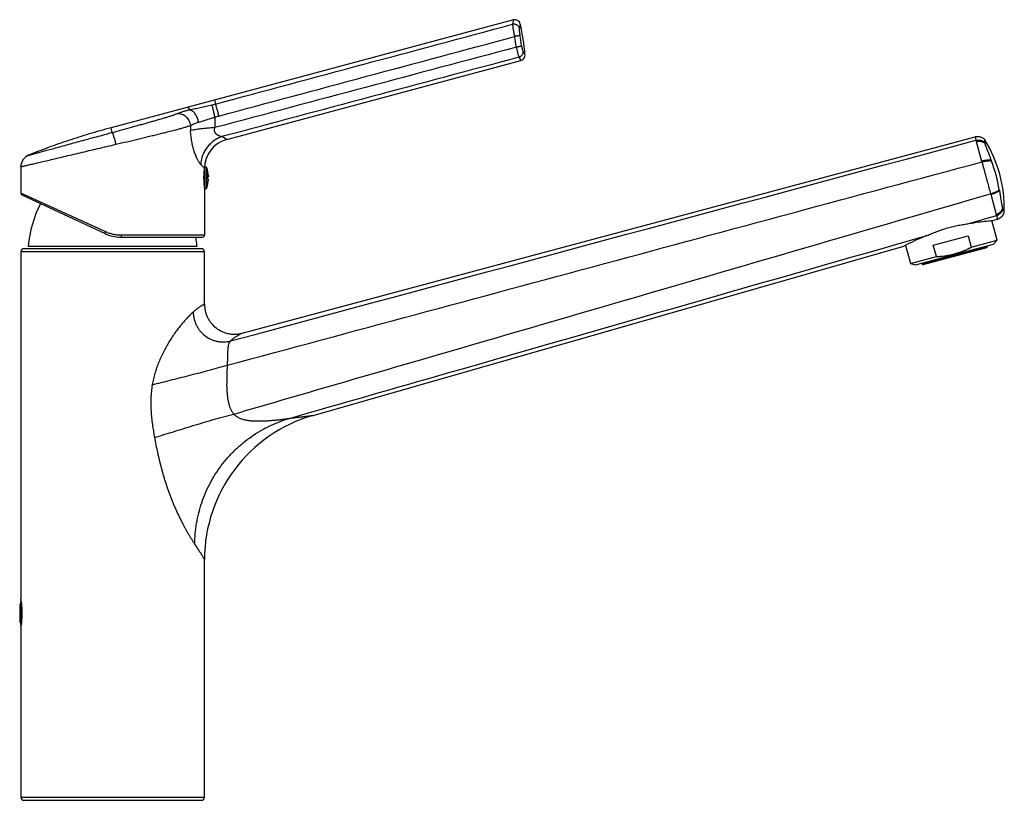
# Model space of a CAD drawing. Header units: millimetres. Extents: x -6 to 552, y -8 to 427.
# Tile 9 of 9: x 289 to 552, y 219 to 427. Entities that reach past the tile are written whole.
import ezdxf

# ---------------------------------------------------------------- set-up
doc = ezdxf.new("R2010")
doc.units = ezdxf.units.MM
doc.header["$LTSCALE"] = 30.734
doc.layers.get('0').update_dxf_attribs({"linetype": 'CONTINUOUS'})

msp = doc.modelspace()

# ---------------------------------------------------------------- linework, layer by layer
at = {"color": 7, "linetype": 'CONTINUOUS'}
for p, q in [((421.12, 426.96), (313.8, 398.2)), ((344.66, 395.08), (423.12, 416.11)), ((348.8, 343.41), (544.29, 395.79)), ((289.73, 387.8), (289.73, 380.76)), ((338.73, 387.37), (338.73, 387.35)), ((338.8, 387.42), (338.8, 382.22)), ((339.5, 385.7), (339.5, 384.72)), ((338.73, 382.27), (338.73, 369.52)), ((290.02, 380.31), (312.22, 369.96)), ((550.21, 368.19), (548.8, 373.45)), ((549.05, 373.47), (550.26, 373.82)), ((316.44, 369.02), (338.23, 369.02)), ((533.16, 366.92), (542.43, 369.4)), ((542.43, 369.4), (543.25, 366.33)), ((543.25, 366.33), (550.21, 368.19)), ((550.21, 368.19), (549.19, 367.17)), ((289.73, 365.12), (289.73, 272.47)), ((337.93, 365.92), (290.53, 365.92)), ((291.73, 366.62), (336.73, 366.62)), ((338.73, 351.13), (338.73, 365.12)), ((367.72, 321.48), (525.27, 366.65)), ((525.27, 366.65), (525.95, 366.95)), ((525.72, 366.85), (527.03, 361.98)), ((528.42, 361.61), (549.19, 367.17)), ((530.41, 361.73), (547.41, 366.28)), ((533.99, 363.85), (533.16, 366.92)), ((547.5, 366.72), (547.55, 366.53)), ((527.03, 361.98), (533.99, 363.85)), ((527.03, 361.98), (528.42, 361.61)), ((530.16, 361.87), (530.11, 362.06)), ((338.73, 219.62), (338.73, 283)), ((289.8, 271.97), (289.8, 271.96)), ((289.43, 270.52), (289.43, 266.92)), ((289.8, 265.48), (289.8, 265.47)), ((289.73, 264.97), (289.73, 219.62)), ((290.53, 218.82), (337.93, 218.82))]:
    msp.add_line(p, q, dxfattribs=at)
at = {"color": 9, "linetype": 'CONTINUOUS'}
for p, q in [((421.12, 426.96), (420.91, 425.78)), ((422.97, 425.85), (422.72, 424.72)), ((423.71, 418.5), (424.23, 417.67)), ((422.6, 416.99), (423.12, 416.11)), ((341.36, 405.58), (341.64, 404.52)), ((334.26, 403.68), (334.75, 402.98)), ((314.13, 396.95), (313.8, 398.2)), ((344.66, 395.08), (343.39, 395.82)), ((344.66, 395.08), (344.66, 395.08)), ((544.29, 395.79), (544.54, 394.86)), ((544.62, 394.56), (546.05, 389.32)), ((546.91, 394.26), (546.87, 395)), ((338.73, 387.36), (338.72, 387.36)), ((339.39, 382.13), (339.39, 387.51)), ((312.39, 370.41), (289.73, 380.76)), ((548.43, 380.58), (548.47, 380.44)), ((548.47, 380.44), (549.92, 375.08)), ((552.09, 375.83), (551.75, 376.49)), ((542.67, 372.66), (550.01, 374.76)), ((549.92, 375.08), (550.01, 374.76)), ((550.01, 374.76), (550.26, 373.82)), ((338.73, 369.52), (316.49, 369.52)), ((338.73, 365.12), (289.73, 365.12)), ((530.16, 361.87), (547.55, 366.53)), ((289.8, 271.96), (289.8, 265.48)), ((289.73, 219.62), (338.73, 219.62))]:
    msp.add_line(p, q, dxfattribs=at)
at = {"color": 7, "linetype": 'CONTINUOUS'}
msp.add_lwpolyline([(550.26, 373.82), (550.31, 373.83), (550.36, 373.85), (550.42, 373.88), (550.48, 373.9), (550.54, 373.93), (550.6, 373.95), (550.66, 373.98), (550.73, 374.02), (550.79, 374.05), (550.85, 374.09), (550.91, 374.13), (550.97, 374.17), (551.04, 374.21), (551.1, 374.26), (551.16, 374.31), (551.23, 374.36), (551.29, 374.41), (551.35, 374.47), (551.41, 374.52), (551.46, 374.58), (551.52, 374.63), (551.57, 374.69), (551.61, 374.74), (551.66, 374.8), (551.7, 374.85), (551.73, 374.91), (551.77, 374.96), (551.8, 375.01), (551.84, 375.07), (551.87, 375.12), (551.89, 375.17), (551.92, 375.22), (551.94, 375.27), (551.96, 375.32), (551.98, 375.37), (552, 375.42), (552.02, 375.46), (552.03, 375.51), (552.04, 375.55), (552.06, 375.6), (552.06, 375.64), (552.07, 375.68), (552.08, 375.73), (552.08, 375.77), (552.09, 375.8), (552.09, 375.83)], dxfattribs=at)
for centre, radius, start, end in [((421.51, 425.51), 1.5, 13.3063, 105), ((372.12, 413.83), 52.25, 4.2109, 13.3063), ((422.74, 417.55), 1.5, 285, 4.2109), ((346.73, 387.35), 8, 105, 179.8671), ((517.4, 376.68), 34.7, 358.6061, 31.8709), ((293.03, 387.8), 3.3, 111.8841, 180), ((338.52, 387.27), 0.3, 305.3298, 338.7569), ((339.1, 387.42), 0.3, 17.3886, 180), ((330.8, 384.82), 9, 3.2339, 17.3886), ((330.8, 384.82), 9, 342.6114, 356.7661), ((338.52, 382.38), 0.3, 21.2431, 54.6696), ((339.1, 382.22), 0.3, 180, 342.6114), ((290.23, 380.76), 0.5, 180, 244.9986), ((321.63, 364.16), 30, 152.5479, 175.2847), ((316.44, 379.02), 10, 245, 270), ((306.83, 364.16), 30, 4.7153, 9.3349), ((338.23, 369.52), 0.5, 270, 360), ((555.08, 309.93), 64.03, 111.6656, 117.0626), ((290.53, 365.12), 0.8, 90, 180), ((337.93, 365.12), 0.8, 0, 90), ((547.36, 366.48), 0.2, 285, 15), ((530.36, 361.92), 0.2, 195, 285), ((378.76, 283), 40.03, 106, 180), ((292.43, 270.52), 3, 151.3146, 180), ((264.22, 268.57), 25.81, 7.5802, 8.7025), ((290.23, 271.72), 0.5, 150.4448, 151.3146), ((292.43, 266.92), 3, 180, 208.6854), ((264.29, 268.87), 25.74, 351.2959, 352.4214), ((290.23, 265.72), 0.5, 208.6854, 209.5552), ((290.53, 219.62), 0.8, 180, 270), ((337.93, 219.62), 0.8, 270, 360)]:
    msp.add_arc(centre, radius, start, end, dxfattribs=at)
at = {"color": 9, "linetype": 'CONTINUOUS'}
for centre, radius, start, end in [((357.63, 410.37), 64.96, 8.2384, 10.768), ((360.86, 411.19), 63.1, 8.0374, 10.6392), ((335.48, 427.46), 23.75, 282.6597, 285.025), ((334.26, 432.1), 31.87, 283.0805, 285.0257), ((416.29, 400.74), 74.82, 179.7597, 181.9255), ((465.71, 403.74), 130.85, 182.1631, 182.7629), ((346.73, 387.35), 8, 105.0072, 179.9922), ((511.68, 375.15), 39.63, 20.9163, 21.2428), ((511.57, 375.12), 39.73, 9.4847, 20.9133), ((511.61, 375.12), 39.69, 9.279, 9.4851), ((510.28, 354.68), 46.85, 27.7368, 27.9917)]:
    msp.add_arc(centre, radius, start, end, dxfattribs=at)
for points in [[(341.64, 404.52), (368.06, 411.61), (394.49, 418.7), (420.91, 425.78)], [(421.92, 419.68), (395.12, 412.53), (368.32, 405.38), (341.51, 398.23)], [(422.6, 416.99), (396.2, 409.94), (369.8, 402.88), (343.39, 395.82)], [(345.69, 341.33), (411.97, 359.18), (478.26, 377.02), (544.54, 394.86)], [(344.78, 334.84), (411.89, 352.93), (479, 371.02), (546.11, 389.1)]]:
    msp.add_open_spline(points, degree=3, dxfattribs=at)
for points, knots in [([(422.72, 424.72), (422.7, 424.81), (422.63, 424.99), (422.48, 425.23), (422.28, 425.44), (422.04, 425.61), (421.78, 425.73), (421.49, 425.8), (421.2, 425.82), (421.01, 425.8), (420.91, 425.78)], [0, 0, 0, 0, 0.120991, 0.24357, 0.367768, 0.493373, 0.619974, 0.747017, 0.873889, 1, 1, 1, 1]), ([(420.91, 425.78), (420.91, 425.75), (420.91, 425.68), (420.92, 425.51), (420.95, 425.25), (421, 424.9), (421.06, 424.49), (421.14, 424.03), (421.23, 423.54), (421.34, 423.03), (421.41, 422.68), (421.45, 422.51)], [0, 0, 0, 0, 0.029867, 0.065574, 0.153647, 0.262104, 0.388232, 0.528832, 0.680304, 0.838736, 1, 1, 1, 1]), ([(422.72, 424.72), (422.72, 424.7), (422.71, 424.66), (422.7, 424.56), (422.69, 424.41), (422.7, 424.21), (422.71, 423.97), (422.74, 423.71), (422.78, 423.33), (422.83, 423.04), (422.87, 422.84)], [0, 0, 0, 0, 0.031336, 0.068055, 0.157101, 0.265596, 0.391202, 0.531011, 0.681676, 1, 1, 1, 1]), ([(342.52, 401.32), (355.68, 404.85), (381.98, 411.92), (408.29, 418.98), (421.45, 422.51)], [0, 0, 0, 0, 0.5, 1, 1, 1, 1]), ([(422.87, 422.84), (422.86, 422.84), (422.84, 422.83), (422.8, 422.81), (422.75, 422.8), (422.67, 422.77), (422.54, 422.74), (422.36, 422.7), (422.16, 422.65), (421.94, 422.61), (421.7, 422.56), (421.53, 422.53), (421.45, 422.51)], [0, 0, 0, 0, 0.020766, 0.048629, 0.083447, 0.124996, 0.227085, 0.352002, 0.496142, 0.655324, 0.824921, 1, 1, 1, 1]), ([(423.33, 420.01), (423.32, 420.01), (423.3, 419.99), (423.26, 419.98), (423.22, 419.96), (423.14, 419.93), (423.01, 419.89), (422.84, 419.85), (422.64, 419.8), (422.41, 419.76), (422.17, 419.72), (422.01, 419.69), (421.92, 419.68)], [0, 0, 0, 0, 0.021915, 0.050459, 0.085662, 0.127391, 0.229422, 0.35395, 0.497539, 0.65614, 0.825238, 1, 1, 1, 1]), ([(421.92, 419.68), (421.98, 419.38), (422.07, 418.95), (422.2, 418.39), (422.29, 418.02), (422.38, 417.69), (422.46, 417.41), (422.52, 417.21), (422.57, 417.07), (422.59, 417.02), (422.6, 416.99)], [0, 0, 0, 0, 0.328466, 0.480258, 0.619531, 0.743433, 0.849455, 0.935505, 0.970523, 1, 1, 1, 1]), ([(423.71, 418.5), (423.71, 418.42), (423.7, 418.26), (423.65, 418.01), (423.56, 417.78), (423.42, 417.57), (423.26, 417.37), (423.06, 417.21), (422.84, 417.08), (422.68, 417.02), (422.6, 416.99)], [0, 0, 0, 0, 0.121924, 0.244961, 0.369137, 0.494345, 0.620367, 0.746893, 0.873563, 1, 1, 1, 1]), ([(423.33, 420.01), (423.36, 419.84), (423.4, 419.6), (423.46, 419.28), (423.51, 419.07), (423.56, 418.88), (423.61, 418.73), (423.65, 418.62), (423.68, 418.55), (423.7, 418.52), (423.71, 418.5)], [0, 0, 0, 0, 0.329085, 0.480947, 0.620037, 0.743556, 0.849116, 0.93491, 0.970073, 1, 1, 1, 1]), ([(341.64, 404.52), (341.66, 404.45), (341.71, 404.29), (341.78, 404.02), (341.88, 403.68), (342.04, 403.12), (342.25, 402.32), (342.43, 401.66), (342.52, 401.32)], [0, 0, 0, 0, 0.061939, 0.147826, 0.255343, 0.381585, 0.676186, 1, 1, 1, 1]), ([(314.13, 396.95), (314.99, 397.18), (316.69, 397.64), (318.8, 398.22), (320.46, 398.68), (321.67, 399.01), (322.85, 399.34), (324, 399.67), (325.12, 399.98), (326.52, 400.38), (327.87, 400.77), (329.15, 401.16), (330.02, 401.44), (330.82, 401.72), (331.33, 401.92), (331.57, 402.01)], [0, 0, 0, 0, 0.146755, 0.290978, 0.361532, 0.430743, 0.498395, 0.564287, 0.628241, 0.690063, 0.80612, 0.859804, 0.910175, 0.957022, 1, 1, 1, 1]), ([(331.57, 402.01), (331.67, 402.05), (331.88, 402.14), (332.21, 402.26), (332.57, 402.39), (332.95, 402.52), (333.37, 402.64), (333.97, 402.81), (334.43, 402.91), (334.75, 402.98)], [0, 0, 0, 0, 0.097939, 0.203874, 0.31795, 0.4402, 0.570536, 0.708191, 1, 1, 1, 1]), ([(331.57, 402.01), (331.66, 402.02), (331.85, 402.03), (332.25, 402), (332.74, 401.87), (333.29, 401.58), (333.8, 401.18), (334.24, 400.68), (334.59, 400.1), (334.84, 399.47), (334.93, 399.02), (334.96, 398.8)], [0, 0, 0, 0, 0.055888, 0.112583, 0.228844, 0.349733, 0.475186, 0.604415, 0.736087, 0.868537, 1, 1, 1, 1]), ([(334.75, 402.98), (335.21, 403.08), (336.17, 403.29), (337.63, 403.61), (339.15, 403.94), (340.17, 404.17), (340.69, 404.28)], [0, 0, 0, 0, 0.233525, 0.481418, 0.738537, 1, 1, 1, 1]), ([(334.75, 402.98), (334.81, 402.97), (334.94, 402.95), (335.13, 402.88), (335.32, 402.78), (335.57, 402.61), (335.88, 402.33), (336.21, 401.91), (336.5, 401.42), (336.75, 400.86), (336.93, 400.27), (337.01, 399.86), (337.04, 399.65)], [0, 0, 0, 0, 0.044377, 0.090958, 0.140164, 0.192263, 0.305421, 0.430272, 0.565094, 0.707215, 0.853373, 1, 1, 1, 1]), ([(340.69, 404.28), (340.71, 404.22), (340.75, 404.06), (340.82, 403.79), (340.9, 403.44), (341.04, 402.88), (341.23, 402.07), (341.39, 401.41), (341.47, 401.06)], [0, 0, 0, 0, 0.061365, 0.146872, 0.254199, 0.380426, 0.675429, 1, 1, 1, 1]), ([(334.96, 398.8), (335.1, 398.87), (335.41, 399.02), (335.9, 399.24), (336.45, 399.46), (336.84, 399.59), (337.04, 399.65)], [0, 0, 0, 0, 0.215328, 0.455751, 0.718207, 1, 1, 1, 1]), ([(337.04, 399.65), (337.39, 399.75), (338.09, 399.97), (339.18, 400.31), (340.32, 400.67), (341.09, 400.92), (341.47, 401.06)], [0, 0, 0, 0, 0.230271, 0.477484, 0.735941, 1, 1, 1, 1]), ([(291.8, 390.87), (291.8, 390.87), (291.81, 390.87), (291.83, 390.87), (291.87, 390.88), (291.92, 390.9), (291.98, 390.91), (292.09, 390.94), (292.27, 390.99), (292.52, 391.05), (292.82, 391.14), (293.18, 391.23), (293.59, 391.34), (294.05, 391.47), (294.76, 391.66), (295.76, 391.93), (297.09, 392.3), (298.58, 392.7), (300.21, 393.15), (301.97, 393.63), (303.84, 394.14), (306.49, 394.87), (309.93, 395.8), (312.72, 396.56), (314.13, 396.95)], [0, 0, 0, 0, 0.000308, 0.001239, 0.002805, 0.005009, 0.00785, 0.011321, 0.020135, 0.031408, 0.045097, 0.061153, 0.079518, 0.100134, 0.12294, 0.174839, 0.234605, 0.301546, 0.374913, 0.453932, 0.537792, 0.625656, 0.809977, 1, 1, 1, 1]), ([(314.13, 396.95), (314.13, 396.94), (314.14, 396.93), (314.16, 396.89), (314.19, 396.82), (314.22, 396.73), (314.26, 396.61), (314.31, 396.46), (314.37, 396.3), (314.43, 396.11), (314.51, 395.82), (314.63, 395.42), (314.78, 394.91), (314.94, 394.36), (315.04, 393.98), (315.1, 393.78)], [0, 0, 0, 0, 0.006647, 0.015297, 0.038586, 0.069739, 0.108518, 0.154615, 0.207651, 0.26719, 0.33274, 0.479652, 0.64352, 0.818909, 1, 1, 1, 1]), ([(315.1, 393.78), (316.08, 394.02), (318.03, 394.47), (320.91, 395.15), (323.26, 395.72), (325.08, 396.16), (326.39, 396.48), (327.66, 396.79), (329.25, 397.19), (330.77, 397.57), (332.21, 397.95), (333.19, 398.23), (334.1, 398.51), (334.68, 398.7), (334.96, 398.8)], [0, 0, 0, 0, 0.147921, 0.293183, 0.433755, 0.501659, 0.567646, 0.631476, 0.69291, 0.807712, 0.86069, 0.910493, 0.956973, 1, 1, 1, 1]), ([(341.51, 398.23), (340.87, 398.18), (339.92, 398.11), (338.68, 397.99), (337.81, 397.89), (337, 397.78), (336.26, 397.67), (335.61, 397.56), (335.2, 397.47), (335.01, 397.43)], [0, 0, 0, 0, 0.294979, 0.436192, 0.570406, 0.695642, 0.81006, 0.911997, 1, 1, 1, 1]), ([(337.72, 388.43), (337.68, 388.47), (337.61, 388.55), (337.47, 388.73), (337.28, 388.99), (337.06, 389.36), (336.83, 389.79), (336.61, 390.26), (336.31, 390.96), (336.03, 391.73), (335.79, 392.54), (335.62, 393.18), (335.46, 393.85), (335.33, 394.54), (335.22, 395.25), (335.1, 396.21), (335.04, 396.94), (335.01, 397.43)], [0, 0, 0, 0, 0.016073, 0.033676, 0.073351, 0.118621, 0.168939, 0.223816, 0.282703, 0.410553, 0.478657, 0.548991, 0.621225, 0.694998, 0.770034, 0.846043, 1, 1, 1, 1]), ([(343.39, 395.82), (343.33, 395.83), (343.21, 395.84), (342.97, 395.89), (342.72, 395.97), (342.48, 396.08), (342.3, 396.17), (342.12, 396.28), (341.95, 396.42), (341.81, 396.54), (341.72, 396.66), (341.62, 396.78), (341.52, 396.96), (341.44, 397.19), (341.4, 397.4), (341.39, 397.57), (341.4, 397.7), (341.41, 397.83), (341.45, 398.01), (341.48, 398.14), (341.51, 398.23)], [0, 0, 0, 0, 0.050295, 0.102049, 0.210017, 0.266171, 0.323748, 0.38271, 0.443177, 0.505285, 0.537032, 0.569293, 0.63546, 0.704114, 0.775332, 0.811851, 0.848858, 0.886265, 0.923982, 1, 1, 1, 1]), ([(343.39, 395.82), (343.01, 395.69), (342.25, 395.37), (341.2, 394.72), (340.25, 393.92), (339.42, 392.99), (338.74, 391.95), (338.21, 390.83), (337.86, 389.65), (337.75, 388.83), (337.72, 388.43)], [0, 0, 0, 0, 0.123909, 0.248784, 0.374342, 0.50024, 0.626104, 0.751565, 0.876286, 1, 1, 1, 1]), ([(544.54, 394.86), (544.6, 394.88), (544.73, 394.9), (544.97, 394.93), (545.27, 394.93), (545.62, 394.89), (545.95, 394.82), (546.26, 394.71), (546.48, 394.59), (546.64, 394.49), (546.75, 394.42), (546.83, 394.34), (546.88, 394.29), (546.91, 394.26)], [0, 0, 0, 0, 0.074205, 0.147654, 0.291402, 0.43045, 0.563869, 0.690329, 0.807836, 0.862236, 0.912943, 0.959184, 1, 1, 1, 1]), ([(544.54, 394.86), (544.55, 394.84), (544.56, 394.8), (544.59, 394.7), (544.61, 394.62), (544.62, 394.56)], [0, 0, 0, 0, 0.190021, 0.420036, 1, 1, 1, 1]), ([(544.62, 394.56), (544.67, 394.57), (544.76, 394.59), (544.91, 394.62), (545.07, 394.63), (545.3, 394.64), (545.6, 394.62), (545.89, 394.57), (546.12, 394.51), (546.28, 394.45), (546.42, 394.39), (546.56, 394.33), (546.67, 394.26), (546.77, 394.19), (546.85, 394.13), (546.9, 394.08), (546.92, 394.06)], [0, 0, 0, 0, 0.057131, 0.119333, 0.185795, 0.255611, 0.401418, 0.549098, 0.621327, 0.691106, 0.757322, 0.818846, 0.874641, 0.923951, 0.966009, 1, 1, 1, 1]), ([(546.91, 394.26), (546.91, 394.25), (546.91, 394.18), (546.91, 394.11), (546.92, 394.06)], [0, 0, 0, 0, 0.238801, 1, 1, 1, 1]), ([(546.92, 394.06), (546.92, 394.05), (546.92, 394.01), (546.93, 393.94), (546.96, 393.83), (547, 393.67), (547.06, 393.49), (547.14, 393.27), (547.26, 392.93), (547.45, 392.45), (547.7, 391.81), (547.99, 391.09), (548.29, 390.32), (548.5, 389.78), (548.61, 389.51)], [0, 0, 0, 0, 0.009142, 0.019937, 0.046616, 0.080145, 0.120419, 0.167139, 0.219944, 0.342643, 0.485956, 0.645935, 0.818695, 1, 1, 1, 1]), ([(289.73, 387.8), (289.73, 387.8), (289.73, 387.81), (289.74, 387.81), (289.75, 387.81), (289.76, 387.81), (289.78, 387.82), (289.81, 387.82), (289.86, 387.83), (289.93, 387.85), (290.02, 387.87), (290.12, 387.89), (290.29, 387.93), (290.54, 387.99), (290.88, 388.07), (291.28, 388.16), (291.74, 388.27), (292.26, 388.39), (292.84, 388.52), (293.47, 388.67), (294.41, 388.89), (295.7, 389.2), (297.39, 389.6), (299.25, 390.04), (301.24, 390.51), (303.37, 391.01), (306.39, 391.73), (310.31, 392.65), (313.48, 393.4), (315.1, 393.78)], [0, 0, 0, 0, 0.000078, 0.000311, 0.000699, 0.001243, 0.001943, 0.002798, 0.004975, 0.007773, 0.011191, 0.015226, 0.019875, 0.031001, 0.044534, 0.060433, 0.078647, 0.099122, 0.121796, 0.146602, 0.173466, 0.233056, 0.299888, 0.373231, 0.452306, 0.536297, 0.624363, 0.809266, 1, 1, 1, 1]), ([(546.05, 389.32), (546.18, 389.36), (546.45, 389.43), (546.87, 389.51), (547.23, 389.57), (547.51, 389.6), (547.71, 389.62), (547.89, 389.63), (548.06, 389.64), (548.2, 389.63), (548.33, 389.62), (548.43, 389.6), (548.51, 389.58), (548.57, 389.55), (548.6, 389.52), (548.61, 389.51)], [0, 0, 0, 0, 0.153907, 0.321659, 0.490467, 0.571284, 0.647597, 0.717982, 0.781544, 0.837535, 0.885254, 0.924364, 0.955689, 0.980436, 1, 1, 1, 1]), ([(546.05, 389.32), (546.05, 389.3), (546.06, 389.26), (546.08, 389.22), (546.09, 389.18), (546.09, 389.14), (546.1, 389.12), (546.11, 389.1)], [0, 0, 0, 0, 0.249491, 0.499324, 0.624367, 0.749702, 1, 1, 1, 1]), ([(546.11, 389.1), (546.24, 389.13), (546.52, 389.2), (546.94, 389.28), (547.3, 389.34), (547.59, 389.38), (547.79, 389.4), (547.97, 389.41), (548.14, 389.42), (548.29, 389.41), (548.41, 389.4), (548.51, 389.39), (548.59, 389.36), (548.65, 389.34), (548.68, 389.31), (548.69, 389.3)], [0, 0, 0, 0, 0.15463, 0.323191, 0.492736, 0.57385, 0.650394, 0.720926, 0.784526, 0.840423, 0.887888, 0.926564, 0.957288, 0.981291, 1, 1, 1, 1]), ([(546.11, 389.1), (546.2, 388.74), (546.4, 388.04), (546.66, 387.06), (546.91, 386.17), (547.12, 385.37), (547.34, 384.57), (547.63, 383.51), (547.99, 382.18), (548.28, 381.11), (548.43, 380.58)], [0, 0, 0, 0, 0.124499, 0.249392, 0.343246, 0.437197, 0.531194, 0.625183, 0.812925, 1, 1, 1, 1]), ([(338.72, 387.36), (338.69, 387.4), (338.59, 387.51), (338.39, 387.72), (338.09, 388.04), (337.85, 388.29), (337.72, 388.43)], [0, 0, 0, 0, 0.098453, 0.301858, 0.604892, 1, 1, 1, 1]), ([(548.43, 380.58), (548.55, 380.62), (548.79, 380.69), (549.15, 380.81), (549.5, 380.94), (549.83, 381.07), (550.09, 381.19), (550.29, 381.28), (550.43, 381.36), (550.55, 381.43), (550.64, 381.5), (550.7, 381.55), (550.73, 381.59), (550.75, 381.63), (550.76, 381.65), (550.77, 381.66)], [0, 0, 0, 0, 0.145959, 0.290272, 0.432029, 0.570003, 0.701772, 0.764171, 0.823574, 0.879119, 0.929089, 0.951014, 0.970263, 0.986554, 1, 1, 1, 1]), ([(548.47, 380.44), (548.59, 380.47), (548.83, 380.54), (549.19, 380.65), (549.53, 380.78), (549.87, 380.91), (550.13, 381.03), (550.33, 381.13), (550.46, 381.21), (550.58, 381.28), (550.67, 381.35), (550.72, 381.41), (550.75, 381.45), (550.78, 381.49), (550.79, 381.51), (550.79, 381.52)], [0, 0, 0, 0, 0.145843, 0.290077, 0.431566, 0.569093, 0.700715, 0.763239, 0.822614, 0.877947, 0.927924, 0.950027, 0.969567, 0.986215, 1, 1, 1, 1]), ([(550.79, 381.52), (550.84, 381.23), (550.93, 380.66), (551.06, 379.82), (551.18, 379.05), (551.29, 378.36), (551.37, 377.84), (551.44, 377.48), (551.48, 377.25), (551.52, 377.06), (551.57, 376.9), (551.6, 376.79), (551.63, 376.72), (551.64, 376.69), (551.65, 376.67)], [0, 0, 0, 0, 0.180675, 0.353095, 0.512986, 0.656409, 0.779348, 0.832303, 0.87918, 0.919603, 0.953253, 0.980016, 0.990839, 1, 1, 1, 1]), ([(346.54, 321.83), (363.36, 326.72), (430.66, 346.31), (497.95, 365.9), (548.43, 380.58)], [0, 0, 0, 0, 0.25, 1, 1, 1, 1]), ([(549.92, 375.08), (549.96, 375.09), (550.06, 375.12), (550.2, 375.18), (550.34, 375.25), (550.54, 375.36), (550.79, 375.53), (551.06, 375.75), (551.26, 375.97), (551.39, 376.14), (551.47, 376.27), (551.54, 376.38), (551.59, 376.49), (551.63, 376.59), (551.64, 376.65), (551.65, 376.67)], [0, 0, 0, 0, 0.057607, 0.120174, 0.186896, 0.25688, 0.402792, 0.550339, 0.691986, 0.758028, 0.819381, 0.875023, 0.924195, 0.966127, 1, 1, 1, 1]), ([(550.01, 374.76), (550.07, 374.77), (550.19, 374.82), (550.41, 374.92), (550.68, 375.08), (550.96, 375.29), (551.21, 375.53), (551.42, 375.77), (551.58, 376.02), (551.68, 376.23), (551.73, 376.38), (551.74, 376.46), (551.75, 376.49)], [0, 0, 0, 0, 0.074725, 0.148644, 0.293063, 0.432403, 0.565788, 0.691972, 0.808973, 0.913307, 0.95926, 1, 1, 1, 1]), ([(312.22, 369.96), (312.22, 369.96), (312.22, 369.96), (312.22, 369.97), (312.22, 369.97), (312.22, 369.98), (312.22, 370), (312.24, 370.04), (312.26, 370.1), (312.29, 370.17), (312.32, 370.25), (312.36, 370.33), (312.38, 370.39), (312.39, 370.41)], [0, 0, 0, 0, 0.00741, 0.013507, 0.021612, 0.044429, 0.076558, 0.16951, 0.298514, 0.456765, 0.633995, 0.818627, 1, 1, 1, 1]), ([(316.49, 369.52), (316.14, 369.52), (315.43, 369.56), (314.39, 369.73), (313.37, 370.01), (312.71, 370.27), (312.39, 370.41)], [0, 0, 0, 0, 0.249864, 0.500141, 0.750324, 1, 1, 1, 1]), ([(316.49, 369.52), (316.49, 369.49), (316.49, 369.43), (316.49, 369.34), (316.48, 369.25), (316.48, 369.18), (316.47, 369.14), (316.47, 369.1), (316.47, 369.08), (316.46, 369.06), (316.46, 369.04), (316.45, 369.03), (316.45, 369.03), (316.45, 369.02), (316.45, 369.02), (316.44, 369.02)], [0, 0, 0, 0, 0.179335, 0.362894, 0.539747, 0.697963, 0.766661, 0.827027, 0.878296, 0.920146, 0.952498, 0.975768, 0.984249, 0.990877, 1, 1, 1, 1]), ([(361.38, 320.69), (375.56, 324.75), (432.24, 341.01), (488.93, 357.26), (531.44, 369.44)], [0, 0, 0, 0, 0.25, 1, 1, 1, 1]), ([(338.73, 351.13), (338.72, 351.13), (338.71, 351.12), (338.67, 351.11), (338.61, 351.08), (338.52, 351.03), (338.41, 350.98), (338.27, 350.9), (338.11, 350.81), (337.92, 350.7), (337.72, 350.57), (337.49, 350.42), (337.24, 350.25), (336.97, 350.06), (336.68, 349.84), (336.25, 349.5), (335.93, 349.23), (335.71, 349.04)], [0, 0, 0, 0, 0.003739, 0.014955, 0.033725, 0.060229, 0.094553, 0.136682, 0.186783, 0.245036, 0.31131, 0.385537, 0.46786, 0.5584, 0.656927, 0.763401, 1, 1, 1, 1]), ([(335.71, 349.04), (335.59, 348.93), (335.34, 348.71), (334.97, 348.36), (334.59, 347.97), (334.2, 347.56), (333.8, 347.13), (333.25, 346.52), (332.56, 345.71), (331.73, 344.67), (330.91, 343.56), (330.09, 342.39), (329.31, 341.15), (328.55, 339.86), (327.95, 338.75), (327.5, 337.84), (327.05, 336.9), (326.64, 335.95), (326.25, 334.98), (325.98, 334.24), (325.73, 333.49), (325.43, 332.48), (325.09, 331.2), (324.88, 330.16), (324.78, 329.64)], [0, 0, 0, 0, 0.021385, 0.044129, 0.068098, 0.093148, 0.119131, 0.145957, 0.201936, 0.2607, 0.321865, 0.385034, 0.449832, 0.515969, 0.583212, 0.617181, 0.651346, 0.720168, 0.754795, 0.789548, 0.824419, 0.859398, 0.929603, 1, 1, 1, 1]), ([(335.71, 349.04), (335.72, 348.74), (335.76, 348.13), (335.93, 347.24), (336.19, 346.38), (336.54, 345.55), (336.99, 344.76), (337.69, 343.78), (338.77, 342.71), (340.06, 341.92), (341.19, 341.46), (342.06, 341.22), (342.97, 341.09), (343.88, 341.05), (344.79, 341.13), (345.39, 341.25), (345.69, 341.33)], [0, 0, 0, 0, 0.062454, 0.124755, 0.187004, 0.249215, 0.311413, 0.37364, 0.498057, 0.6228, 0.685428, 0.748147, 0.810973, 0.873889, 0.936872, 1, 1, 1, 1]), ([(348.8, 343.41), (348.79, 343.4), (348.76, 343.39), (348.69, 343.35), (348.58, 343.3), (348.38, 343.19), (348.06, 343.02), (347.71, 342.81), (347.4, 342.62), (347.15, 342.46), (346.9, 342.3), (346.56, 342.06), (346.23, 341.81), (345.91, 341.54), (345.76, 341.4), (345.69, 341.33)], [0, 0, 0, 0, 0.007372, 0.028196, 0.060698, 0.103336, 0.214425, 0.351055, 0.425944, 0.504314, 0.585306, 0.667973, 0.834797, 0.917994, 1, 1, 1, 1]), ([(345.69, 341.33), (345.63, 341.27), (345.51, 341.15), (345.37, 340.94), (345.25, 340.69), (345.16, 340.41), (345.08, 340.09), (345.02, 339.74), (344.97, 339.35), (344.93, 338.94), (344.9, 338.5), (344.87, 337.86), (344.86, 337.19), (344.84, 336.5), (344.83, 335.95), (344.81, 335.4), (344.79, 335.03), (344.78, 334.84)], [0, 0, 0, 0, 0.035927, 0.073896, 0.114902, 0.159692, 0.208749, 0.262273, 0.320274, 0.382639, 0.449153, 0.519522, 0.670348, 0.749963, 0.831768, 0.915277, 1, 1, 1, 1]), ([(324.78, 329.64), (326.38, 330.04), (329.64, 330.87), (334.6, 332.13), (338.81, 333.22), (342.21, 334.13), (343.92, 334.6), (344.78, 334.84)], [0, 0, 0, 0, 0.239632, 0.488099, 0.742525, 0.87106, 1, 1, 1, 1]), ([(344.78, 334.84), (344.77, 334.56), (344.74, 334), (344.72, 333.3), (344.7, 332.74), (344.69, 332.32), (344.68, 331.9), (344.68, 331.48), (344.67, 331.06), (344.66, 330.64), (344.65, 330.21), (344.64, 329.79), (344.64, 329.37), (344.65, 328.95), (344.67, 328.53), (344.69, 328.11), (344.72, 327.76), (344.74, 327.48), (344.77, 327.2), (344.8, 326.85), (344.85, 326.44), (344.9, 326.02), (344.97, 325.61), (345.05, 325.2), (345.14, 324.79), (345.25, 324.39), (345.37, 323.99), (345.51, 323.6), (345.72, 323.1), (346.04, 322.48), (346.36, 322.04), (346.54, 321.83)], [0, 0, 0, 0, 0.062614, 0.125354, 0.156763, 0.188191, 0.219637, 0.251097, 0.282567, 0.314043, 0.345522, 0.376999, 0.408473, 0.439938, 0.47139, 0.502824, 0.534236, 0.549934, 0.565624, 0.59698, 0.628302, 0.659585, 0.690823, 0.722012, 0.753147, 0.784223, 0.815238, 0.84619, 0.877077, 0.938639, 1, 1, 1, 1]), ([(324.78, 329.64), (324.73, 329.35), (324.65, 328.77), (324.54, 327.89), (324.47, 327.01), (324.42, 326.13), (324.39, 325.24), (324.39, 324.36), (324.42, 323.47), (324.48, 322.29), (324.6, 320.83), (324.82, 319.07), (325.08, 317.33), (325.28, 316.17), (325.39, 315.59)], [0, 0, 0, 0, 0.062429, 0.124925, 0.187466, 0.250035, 0.31262, 0.375211, 0.437797, 0.50037, 0.625449, 0.750423, 0.875274, 1, 1, 1, 1]), ([(325.39, 315.59), (326.22, 315.84), (327.9, 316.35), (330.44, 317.13), (333.03, 317.94), (336.56, 319.03), (340.15, 320.1), (343.78, 321.12), (345.62, 321.6), (346.54, 321.83)], [0, 0, 0, 0, 0.117867, 0.23859, 0.361764, 0.486985, 0.741874, 0.870723, 1, 1, 1, 1]), ([(336.13, 287.11), (336.14, 288.04), (336.22, 289.92), (336.58, 292.71), (337.16, 295.47), (337.95, 298.17), (338.96, 300.8), (340.17, 303.34), (341.58, 305.78), (343.18, 308.1), (344.95, 310.28), (346.9, 312.31), (349, 314.18), (351.24, 315.88), (353.62, 317.4), (356.11, 318.72), (358.7, 319.83), (360.48, 320.43), (361.38, 320.69)], [0, 0, 0, 0, 0.062517, 0.125033, 0.187543, 0.250045, 0.312535, 0.375012, 0.437476, 0.499929, 0.562374, 0.624818, 0.687268, 0.749733, 0.812224, 0.874755, 0.937342, 1, 1, 1, 1]), ([(346.54, 321.83), (346.59, 321.77), (346.68, 321.68), (346.8, 321.56), (346.93, 321.46), (347.09, 321.33), (347.35, 321.14), (347.7, 320.93), (348.14, 320.72), (348.6, 320.55), (349.22, 320.36), (350.01, 320.2), (350.97, 320.07), (351.95, 320.01), (352.92, 319.98), (353.89, 319.99), (354.86, 320.03), (355.83, 320.08), (356.79, 320.16), (357.74, 320.24), (358.68, 320.33), (359.61, 320.44), (360.5, 320.55), (361.1, 320.64), (361.38, 320.69)], [0, 0, 0, 0, 0.016218, 0.024299, 0.032361, 0.048429, 0.064438, 0.096306, 0.12805, 0.159729, 0.191383, 0.254695, 0.318101, 0.38159, 0.445115, 0.508626, 0.572047, 0.635281, 0.698202, 0.760648, 0.8224, 0.88317, 0.942557, 1, 1, 1, 1]), ([(361.38, 320.69), (361.41, 320.69), (361.47, 320.7), (361.58, 320.72), (361.77, 320.74), (362.13, 320.8), (362.64, 320.87), (363.23, 320.94), (363.79, 321.01), (364.32, 321.07), (364.82, 321.13), (365.22, 321.17), (365.52, 321.21), (365.73, 321.23), (365.94, 321.25), (366.2, 321.28), (366.5, 321.32), (366.83, 321.36), (367.08, 321.39), (367.26, 321.41), (367.4, 321.43), (367.55, 321.45), (367.67, 321.47), (367.72, 321.48)], [0, 0, 0, 0, 0.013099, 0.026121, 0.052001, 0.102683, 0.20045, 0.293363, 0.38146, 0.464993, 0.543859, 0.617819, 0.652851, 0.686421, 0.718717, 0.749902, 0.808628, 0.861444, 0.906934, 0.92654, 0.944314, 0.973756, 1, 1, 1, 1]), ([(325.39, 315.59), (325.63, 314.24), (325.97, 312.55), (326.42, 310.53), (326.66, 309.53), (326.91, 308.54), (327.17, 307.54), (327.44, 306.55), (327.72, 305.57), (328.01, 304.59), (328.31, 303.62), (328.63, 302.66), (328.96, 301.7), (329.29, 300.76), (329.64, 299.82), (330, 298.89), (330.38, 297.98), (330.76, 297.08), (331.28, 295.9), (331.95, 294.47), (332.65, 293.07), (333.22, 292), (333.65, 291.21), (334.07, 290.46), (334.49, 289.73), (334.92, 289.03), (335.33, 288.36), (335.73, 287.72), (336, 287.31), (336.13, 287.11)], [0, 0, 0, 0, 0.134759, 0.168376, 0.201953, 0.235485, 0.268966, 0.302387, 0.335737, 0.369006, 0.402184, 0.435256, 0.468202, 0.501004, 0.533647, 0.566101, 0.598333, 0.630309, 0.661994, 0.724334, 0.785012, 0.81461, 0.843625, 0.871952, 0.899468, 0.926087, 0.951798, 0.976481, 1, 1, 1, 1]), ([(336.13, 287.11), (336.14, 287.1), (336.15, 287.08), (336.16, 287.05), (336.18, 287.02), (336.2, 287), (336.22, 286.97), (336.23, 286.94), (336.25, 286.92), (336.28, 286.88), (336.31, 286.84), (336.34, 286.78), (336.37, 286.73), (336.41, 286.68), (336.44, 286.62), (336.49, 286.55), (336.54, 286.47), (336.61, 286.37), (336.67, 286.27), (336.74, 286.17), (336.83, 286.04), (336.93, 285.87), (337.05, 285.68), (337.17, 285.5), (337.29, 285.32), (337.44, 285.09), (337.68, 284.72), (337.93, 284.33), (338.16, 283.96), (338.3, 283.73), (338.43, 283.52), (338.53, 283.35), (338.61, 283.21), (338.67, 283.1), (338.71, 283.04), (338.72, 283.01), (338.73, 283)], [0, 0, 0, 0, 0.006719, 0.013529, 0.020411, 0.027089, 0.033631, 0.040101, 0.046514, 0.052912, 0.065873, 0.079074, 0.09234, 0.105522, 0.118546, 0.131346, 0.156607, 0.181543, 0.206216, 0.230697, 0.255006, 0.302854, 0.349566, 0.395001, 0.439009, 0.481646, 0.563009, 0.708968, 0.772537, 0.829263, 0.878839, 0.920798, 0.954491, 0.97931, 0.994703, 1, 1, 1, 1])]:
    msp.add_open_spline(points, degree=3, knots=knots, dxfattribs=at)
at = {"color": 7, "linetype": 'CONTINUOUS'}
for points, knots in [([(313.8, 398.2), (312.8, 397.93), (310.85, 397.39), (307.98, 396.55), (305.18, 395.68), (302.44, 394.79), (299.75, 393.87), (297.09, 392.91), (294.44, 391.91), (292.68, 391.22), (291.8, 390.87)], [0, 0, 0, 0, 0.132729, 0.261699, 0.387688, 0.511472, 0.633822, 0.75551, 0.87731, 1, 1, 1, 1]), ([(544.29, 395.79), (544.34, 395.8), (544.45, 395.83), (544.69, 395.86), (545.01, 395.86), (545.4, 395.83), (545.78, 395.74), (546.13, 395.61), (546.43, 395.43), (546.65, 395.26), (546.79, 395.11), (546.84, 395.04), (546.87, 395)], [0, 0, 0, 0, 0.058128, 0.120132, 0.252765, 0.391647, 0.530322, 0.66341, 0.787779, 0.900652, 0.952111, 1, 1, 1, 1]), ([(338.73, 382.27), (338.7, 382.5), (338.63, 383.3), (338.57, 384.7), (338.62, 386.17), (338.7, 387.06), (338.73, 387.35)], [0, 0, 0, 0, 0.137234, 0.472917, 0.824231, 1, 1, 1, 1]), ([(339.5, 385.7), (339.54, 385.68), (339.61, 385.62), (339.71, 385.53), (339.76, 385.44), (339.78, 385.38), (339.78, 385.35), (339.78, 385.33)], [0, 0, 0, 0, 0.311871, 0.575498, 0.799696, 0.901705, 1, 1, 1, 1]), ([(339.78, 385.33), (339.78, 385.31), (339.78, 385.28), (339.77, 385.21), (339.73, 385.14), (339.68, 385.07), (339.61, 385), (339.54, 384.95), (339.5, 384.92)], [0, 0, 0, 0, 0.099034, 0.200446, 0.421943, 0.547472, 0.684963, 1, 1, 1, 1]), ([(339.78, 384.31), (339.78, 384.33), (339.78, 384.37), (339.77, 384.44), (339.73, 384.51), (339.68, 384.57), (339.61, 384.64), (339.54, 384.69), (339.5, 384.72)], [0, 0, 0, 0, 0.099034, 0.200446, 0.421943, 0.547472, 0.684963, 1, 1, 1, 1]), ([(542.67, 372.66), (543.54, 372.81), (545.08, 373.06), (547.22, 373.32), (548.47, 373.43), (549.05, 373.47)], [0, 0, 0, 0, 0.411071, 0.729105, 1, 1, 1, 1]), ([(531.44, 369.44), (531.65, 369.52), (532.08, 369.7), (532.73, 369.96), (533.4, 370.23), (534.08, 370.5), (534.78, 370.77), (535.49, 371.02), (536.21, 371.26), (536.94, 371.48), (537.67, 371.68), (538.41, 371.86), (539.14, 372.02), (539.87, 372.17), (540.59, 372.3), (541.3, 372.42), (541.99, 372.54), (542.45, 372.61), (542.67, 372.66)], [0, 0, 0, 0, 0.058349, 0.118373, 0.179833, 0.242494, 0.306122, 0.370479, 0.435325, 0.500412, 0.565489, 0.630304, 0.694608, 0.758155, 0.820704, 0.88202, 0.941864, 1, 1, 1, 1]), ([(538.77, 364.53), (539.16, 364.64), (539.93, 364.87), (541.07, 365.29), (542.17, 365.78), (542.89, 366.14), (543.25, 366.33)], [0, 0, 0, 0, 0.249993, 0.49999, 0.749992, 1, 1, 1, 1]), ([(533.99, 363.85), (534.39, 363.86), (535.2, 363.91), (536.4, 364.04), (537.59, 364.24), (538.38, 364.43), (538.77, 364.53)], [0, 0, 0, 0, 0.250008, 0.50001, 0.750007, 1, 1, 1, 1]), ([(338.73, 351.13), (338.73, 350.83), (338.76, 350.22), (338.92, 349.31), (339.18, 348.43), (339.54, 347.59), (339.99, 346.79), (340.71, 345.8), (341.81, 344.73), (343.14, 343.94), (344.28, 343.5), (345.16, 343.27), (346.07, 343.14), (346.99, 343.12), (347.9, 343.2), (348.5, 343.33), (348.8, 343.41)], [0, 0, 0, 0, 0.062563, 0.125061, 0.187581, 0.250104, 0.312622, 0.375151, 0.5, 0.624849, 0.687378, 0.749896, 0.812419, 0.874939, 0.937437, 1, 1, 1, 1]), ([(289.8, 271.96), (289.86, 271.51), (289.97, 270.43), (290.04, 268.72), (289.97, 267.01), (289.86, 265.94), (289.8, 265.48)], [0, 0, 0, 0, 0.211964, 0.5, 0.788036, 1, 1, 1, 1])]:
    msp.add_open_spline(points, degree=3, knots=knots, dxfattribs=at)

doc.saveas('drawing.dxf')
